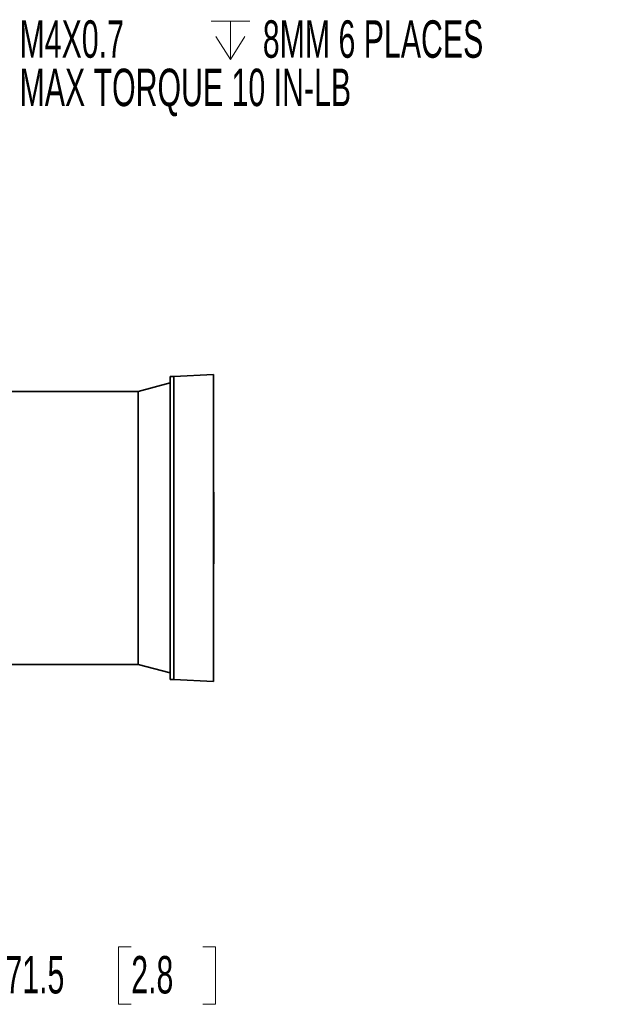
# Model space of a CAD drawing. Header units: millimetres. Extents: x 0 to 1118, y 0 to 864.
# Tile 85 of 250: x 245 to 311, y 412 to 523. Entities that reach past the tile are written whole.
import ezdxf

# ---------------------------------------------------------------- set-up
doc = ezdxf.new("R2010")
doc.units = ezdxf.units.MM
doc.styles.add('SLDTEXTSTYLE0', font='TXT', dxfattribs={"width": 0.605})
doc.dimstyles.new('SLDDIMSTYLE5', dxfattribs={"dimtxt": 4.233333, "dimasz": 4.572, "dimexe": 0, "dimexo": 0.0625, "dimgap": 1.058333, "dimtad": 0, "dimtih": 1, "dimtoh": 1, "dimdec": 1, "dimlfac": 4, "dimrnd": 1e-09, "dimzin": 12, "dimdsep": 46, "dimtxsty": 'SLDTEXTSTYLE0', "dimsah": 1, "dimcen": 0.09, "dimadec": 0, "dimazin": 3, "dimtfac": 1, "dimtofl": 0, "dimtmove": 0, "dimatfit": 3, "dimfxl": 1, "dimfrac": 2, "dimtolj": 1, "dimtzin": 12, "dimarcsym": 0})

# ---------------------------------------------------------------- blocks, each defined once
blk = doc.blocks.new('_D_11')
at = {"color": 7, "linetype": 'Continuous', "lineweight": 0}
for p, q in [((231.81, 449.41), (231.81, 413.61)), ((213.92, 433.62), (213.92, 413.61)), ((257.16, 418.46), (255.71, 418.46)), ((255.71, 418.46), (255.71, 411.96)), ((265.25, 418.46), (266.7, 418.46)), ((266.7, 418.46), (266.7, 411.96)), ((213.92, 415.21), (231.81, 415.21)), ((231.81, 415.21), (241.96, 415.21)), ((255.71, 411.96), (257.16, 411.96)), ((266.7, 411.96), (265.25, 411.96))]:
    blk.add_line(p, q, dxfattribs=at)
at = {"color": 7, "linetype": 'Continuous', "lineweight": 18}
for points in [[(213.92, 415.21), (218.49, 414.44), (218.49, 415.97)], [(231.81, 415.21), (227.23, 415.97), (227.23, 414.44)]]:
    blk.add_solid(points, dxfattribs=at)
at = {"color": 7, "linetype": 'Continuous', "lineweight": 18, "char_height": 4.233, "attachment_point": 1, "style": 'SLDTEXTSTYLE0'}
for s, insert in [('71.5', (242.93, 417.42)), ('2.8', (257.16, 417.42))]:
    blk.add_mtext(s, dxfattribs=dict(at, insert=insert))
blk = doc.blocks.new('SW_SYMBOL_HOLE_DEPTH')
at = {"color": 0, "linetype": 'Continuous', "lineweight": 0}
for p, q in [((0, 875), (800, 875)), ((400, 875), (400, 75)), ((100, 555), (400, 75)), ((700, 555), (400, 75))]:
    blk.add_line(p, q, dxfattribs=at)
blk = doc.blocks.new('SW_NOTE_0_15')
at = {"color": 0, "linetype": 'Continuous', "lineweight": 0, "xscale": 0.0054570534, "yscale": 0.0054570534, "zscale": 0.0054570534}
blk.add_blockref('SW_SYMBOL_HOLE_DEPTH', (22.21, -2.7), dxfattribs=at)
at = {"color": 0, "linetype": 'Continuous', "lineweight": 0, "attachment_point": 1, "style": 'SLDTEXTSTYLE0'}
for s, insert, char_height in [('M4X0.7', (0.55, 2.15), 4.233), ('8MM 6 PLACES', (28.06, 2.15), 4.2333), ('MAX TORQUE 10 IN-LB', (0.55, -3.32), 4.2333)]:
    blk.add_mtext(s, dxfattribs=dict(at, insert=insert, char_height=char_height))

msp = doc.modelspace()

# ---------------------------------------------------------------- linework, layer by layer
at = {"color": 7, "linetype": 'Continuous', "lineweight": 35}
for p, q in [((261.975, 482.989), (261.555, 482.989)), ((261.555, 465.849), (261.555, 482.989)), ((266.455, 483.224), (261.975, 482.989)), ((261.975, 465.849), (261.975, 482.989)), ((266.455, 465.849), (266.455, 483.224)), ((257.93, 481.287), (243.228, 481.287)), ((261.555, 482.249), (257.93, 481.287)), ((257.93, 465.849), (257.93, 481.287)), ((266.487, 462.584), (266.487, 469.114)), ((257.93, 450.412), (257.93, 465.849)), ((261.555, 448.709), (261.555, 465.849)), ((261.975, 448.709), (261.975, 465.849)), ((266.455, 448.474), (266.455, 465.849)), ((243.228, 450.412), (257.93, 450.412)), ((257.93, 450.412), (261.555, 449.45)), ((261.555, 448.709), (261.975, 448.709)), ((261.975, 448.709), (266.455, 448.474))]:
    msp.add_line(p, q, dxfattribs=at)
at = {"color": 7, "linetype": 'Continuous', "lineweight": 35, "flags": 128}
for points in [[(266.487, 469.114), (266.479, 470.758), (266.455, 472.38)], [(266.455, 459.319), (266.479, 460.941), (266.487, 462.584)]]:
    msp.add_lwpolyline(points, dxfattribs=at)

# ---------------------------------------------------------------- block references
at = {"color": 7, "linetype": 'Continuous', "lineweight": 0}
msp.add_blockref('SW_NOTE_0_15', (243.981, 521.122), dxfattribs=at)

# ---------------------------------------------------------------- dimensions: what is measured, and where the dimension line sits
at = {"color": 7, "linetype": 'Continuous', "lineweight": 18}
dim = msp.add_linear_dim(base=(231.805, 415.207), p1=(213.923, 435.218), p2=(231.805, 451.005), dimstyle='SLDDIMSTYLE5', dxfattribs=at)
dim.commit()
dim.dimension.update_dxf_attribs({"geometry": '_D_11', "text_midpoint": (255.545, 415.207), "dimtype": 160})

doc.saveas('drawing.dxf')
